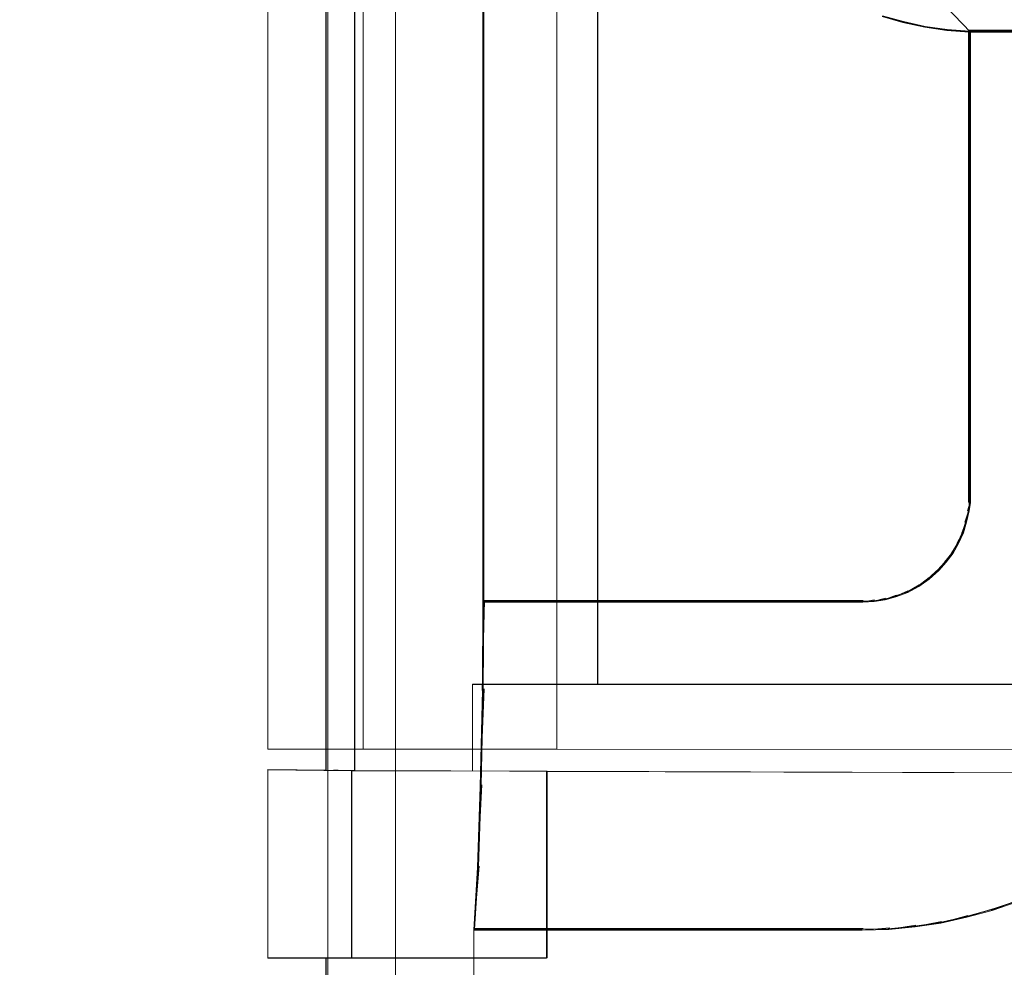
# Model space of a CAD drawing. Header units: millimetres. Extents: x -1290 to 1795, y -4192 to -1311.
# Tile 48 of 256: x 516 to 526, y -3296 to -3287. Entities that reach past the tile are written whole.
import ezdxf

# ---------------------------------------------------------------- set-up
doc = ezdxf.new("R2010")
doc.units = ezdxf.units.MM
doc.layers.add('$EL_istn', color=7, linetype='Continuous', lineweight=15)
doc.layers.add('Aparatura', color=7, linetype='Continuous', lineweight=13)
doc.styles.get("Standard").update_dxf_attribs({"font": 'ARIALN.TTF', "width": 0.8})
doc.dimstyles.new('100', dxfattribs={"dimtxt": 15, "dimasz": 10, "dimexe": 1.25, "dimexo": 0.625, "dimtad": 1, "dimdec": 0, "dimtxsty": 'Standard', "dimblk": 'OBLIQUE', "dimcen": 2.5, "dimadec": 0, "dimazin": 0, "dimtfac": 1, "dimtdec": 0, "dimtmove": 0, "dimatfit": 3, "dimldrblk": 'NONE', "dimfxl": 1, "dimarcsym": 0})

# ---------------------------------------------------------------- blocks, each defined once
blk = doc.blocks.new('_Oblique')
at = {"color": 0, "linetype": 'ByBlock', "lineweight": -2}
blk.add_line((-0.5, -0.5), (0.5, 0.5), dxfattribs=at)
blk = doc.blocks.new('*D43')
at = {"layer": '$EL_istn', "color": 0, "linetype": 'Continuous', "lineweight": -2, "ltscale": 0.1}
for p, q in [((605.2914, -3294.7164), (605.2914, -3319.5177)), ((518.0914, -3296.8148), (518.0914, -3319.5177)), ((518.0914, -3318.2677), (605.2914, -3318.2677))]:
    blk.add_line(p, q, dxfattribs=at)
at = {"layer": 'Defpoints', "color": 0}
for p in [(605.2914, -3294.0914), (518.0914, -3296.1898), (605.2914, -3318.2677)]:
    blk.add_point(p, dxfattribs=at)
at = {"layer": '$EL_istn', "color": 0, "linetype": 'ByBlock', "lineweight": -2, "xscale": 5, "yscale": 5, "zscale": 5, "rotation": 180}
blk.add_blockref('_Oblique', (518.0914, -3318.2677), dxfattribs=at)
at = {"layer": '$EL_istn', "color": 0, "linetype": 'ByBlock', "lineweight": -2, "xscale": 5, "yscale": 5, "zscale": 5}
blk.add_blockref('_Oblique', (605.2914, -3318.2677), dxfattribs=at)
at = {"layer": '$EL_istn', "color": 0, "lineweight": 5, "insert": (561.6914, -3313.5581), "char_height": 8, "attachment_point": 5}
blk.add_mtext('436', dxfattribs=at)
blk = doc.blocks.new('_None')

msp = doc.modelspace()

# ---------------------------------------------------------------- linework, layer by layer
at = {"layer": 'Aparatura', "lineweight": 13}
for points in [[(518.6938, -3230.3955), (518.6938, -3306.7527), (518.6938, -3230.3955)], [(518.9683, -3294.3048), (518.9683, -3242.8435), (518.9358, -3242.8435), (518.6759, -3242.8489), (518.6759, -3294.2994), (518.9358, -3294.3048), (518.9683, -3294.3048)], [(518.9683, -3294.3048), (518.9683, -3242.8435), (518.9358, -3242.8435), (518.6759, -3242.8489), (518.6759, -3294.2994), (518.9358, -3294.3048), (518.9683, -3294.3048)], [(518.6759, -3242.8489), (518.6759, -3294.2994), (518.6759, -3242.8489)], [(518.964, -3294.304), (518.964, -3242.8442), (518.9367, -3242.8442), (518.6802, -3242.8497), (518.6802, -3294.2986), (518.9367, -3294.304), (518.964, -3294.304)], [(518.964, -3294.304), (518.964, -3242.8442), (518.9367, -3242.8442), (518.6802, -3242.8497), (518.6802, -3294.2986), (518.9367, -3294.304), (518.964, -3294.304)], [(518.6802, -3242.8496), (518.6802, -3294.2983), (518.6802, -3242.8496)], [(518.9636, -3294.304), (518.9636, -3242.8442), (518.9636, -3294.304)], [(518.9679, -3294.3048), (518.9679, -3242.8435), (518.9679, -3294.3048)], [(519.051, -3294.086), (519.051, -3243.0623), (518.0914, -3243.0623), (518.0914, -3294.086), (519.051, -3294.086)], [(519.051, -3294.086), (519.051, -3243.0623), (518.0914, -3243.0623), (518.0914, -3294.086), (519.051, -3294.086)], [(519.0507, -3294.086), (519.0507, -3243.0623), (519.0507, -3294.086)], [(519.0507, -3243.0623), (519.0507, -3294.086), (521.0021, -3294.086), (521.0021, -3243.0623), (519.0507, -3243.0623)], [(519.0507, -3243.0623), (519.0507, -3294.086), (521.0021, -3294.086), (521.0021, -3243.0623), (519.0507, -3243.0623)], [(604.545, -3294.0914), (604.545, -3243.0569), (521.0018, -3243.0623), (521.0018, -3294.0859), (604.545, -3294.0914)], [(604.545, -3294.0914), (604.545, -3243.0569), (521.0018, -3243.0623), (521.0018, -3294.0859), (604.545, -3294.0914)], [(521.0018, -3243.0623), (521.0018, -3294.086), (521.0018, -3243.0623)], [(519.0507, -3293.8406), (519.0507, -3243.3076), (519.0507, -3293.8406)], [(521.4124, -3293.4336), (521.4124, -3243.7147), (521.4124, -3293.4336)], [(597.6812, -3243.7147), (597.6812, -3266.6069), (525.6258, -3266.6069), (525.6258, -3243.7147), (521.4124, -3243.7147), (521.4124, -3293.4336), (525.6258, -3293.4336), (525.6258, -3270.5413), (597.6812, -3270.5413), (597.6812, -3293.4336), (601.8134, -3293.4336), (601.8134, -3243.7147), (597.6812, -3243.7147)], [(521.416, -3293.4318), (521.416, -3243.7165), (521.416, -3293.4318)], [(597.716, -3243.7165), (597.716, -3266.6117), (525.6289, -3266.6117), (525.6289, -3243.7165), (521.416, -3243.7165), (521.416, -3293.4318), (525.6289, -3293.4318), (525.6289, -3270.5366), (597.716, -3270.5366), (597.716, -3293.4318), (601.8471, -3293.4318), (601.8471, -3243.7165), (597.716, -3243.7165)], [(520.2568, -3288.2024), (520.2568, -3288.197), (520.2568, -3266.3703), (520.2568, -3252.7816), (520.2568, -3247.7753), (520.2568, -3245.5975), (520.2568, -3244.9307), (520.2568, -3244.6672), (520.2568, -3244.5865), (520.2568, -3244.5543), (520.2568, -3244.5489), (520.2568, -3244.5435), (520.2568, -3288.2024)], [(519.376, -3269.5813), (519.376, -3269.5813), (519.376, -3288.3314), (519.376, -3269.5813)], [(525.1502, -3286.8415), (525.1502, -3286.8415), (525.1502, -3291.5083), (525.1502, -3286.8415)], [(525.1502, -3286.8415), (525.296, -3286.8415), (525.1502, -3286.8415)], [(525.2792, -3286.8415), (525.9998, -3286.8415), (525.2792, -3286.8415)], [(519.376, -3287.5888), (519.376, -3287.5942), (519.376, -3296.9557), (519.376, -3302.7933), (519.376, -3304.94), (519.376, -3305.8761), (519.376, -3306.1613), (519.376, -3306.2797), (519.376, -3306.3119), (519.376, -3306.3227), (519.376, -3306.3335), (519.376, -3287.5888)], [(520.2568, -3292.2071), (520.2568, -3292.2017), (520.2568, -3290.2744), (520.2568, -3288.9787), (520.2568, -3288.4983), (520.2568, -3288.2877), (520.2568, -3288.2229), (520.2568, -3288.196), (520.2568, -3288.1906), (520.2568, -3288.1852), (520.2568, -3292.2071)], [(525.1394, -3291.6858), (525.1674, -3291.5827), (525.1394, -3291.6858)], [(525.1502, -3291.5995), (525.1502, -3291.4911), (525.1502, -3291.5995)], [(525.1126, -3291.7986), (525.1566, -3291.6685), (525.1126, -3291.7986)], [(525.0803, -3291.906), (525.1298, -3291.7813), (525.0803, -3291.906)], [(525.0319, -3292.0134), (525.0975, -3291.8888), (525.0319, -3292.0134)], [(524.9782, -3292.1104), (525.0491, -3291.9965), (524.9782, -3292.1104)], [(524.9083, -3292.2017), (524.9954, -3292.0932), (524.9083, -3292.2017)], [(520.2568, -3292.6048), (520.2568, -3292.6048), (520.2568, -3292.4197), (520.2568, -3292.2795), (520.2568, -3292.2235), (520.2568, -3292.201), (520.2568, -3292.1898), (520.2568, -3292.1898), (520.2568, -3292.6048)], [(524.7367, -3292.3738), (524.8503, -3292.2706), (524.7367, -3292.3738)], [(524.8331, -3292.2875), (524.9255, -3292.1844), (524.8331, -3292.2875)], [(524.6346, -3292.4488), (524.7535, -3292.3565), (524.6346, -3292.4488)], [(524.5217, -3292.5081), (524.6518, -3292.432), (524.5217, -3292.5081)], [(524.1834, -3292.5994), (524.3131, -3292.5663), (524.1834, -3292.5994)], [(524.2963, -3292.5832), (524.4206, -3292.534), (524.2963, -3292.5832)], [(524.4034, -3292.5512), (524.5389, -3292.4909), (524.4034, -3292.5512)], [(520.2514, -3293.4972), (520.274, -3292.5875), (520.2514, -3293.4972)], [(520.2568, -3292.5875), (523.0949, -3292.5875), (523.7424, -3292.5875), (523.9582, -3292.5875), (524.05, -3292.5875), (524.0716, -3292.5875), (524.0877, -3292.5875), (524.0877, -3292.5875), (520.2568, -3292.5875)], [(524.0705, -3292.6048), (524.2006, -3292.5821), (524.0705, -3292.6048)], [(525.6292, -3293.4315), (521.4163, -3293.4315), (520.1518, -3293.4315), (520.1518, -3294.3041), (520.9039, -3294.3095), (528.0763, -3294.3314), (528.0763, -3293.1533), (527.6948, -3293.1533), (526.365, -3293.1533), (526.365, -3293.4315), (525.6292, -3293.4315)], [(525.6292, -3293.4315), (521.4163, -3293.4315), (520.1518, -3293.4315), (520.1518, -3294.3041), (520.9039, -3294.3095), (528.0763, -3294.3314), (528.0763, -3293.1533), (527.6948, -3293.1533), (526.365, -3293.1533), (526.365, -3293.4315), (525.6292, -3293.4315)], [(525.6261, -3293.4334), (521.4125, -3293.4334), (520.1522, -3293.4334), (520.1522, -3294.305), (520.8986, -3294.3104), (528.071, -3294.3321), (528.071, -3293.1573), (527.6923, -3293.1573), (526.3617, -3293.1573), (526.3617, -3293.4334), (525.6261, -3293.4334)], [(525.6261, -3293.4334), (521.4125, -3293.4334), (520.1522, -3293.4334), (520.1522, -3294.305), (520.8986, -3294.3104), (528.071, -3294.3321), (528.071, -3293.1573), (527.6923, -3293.1573), (526.3617, -3293.1573), (526.3617, -3293.4334), (525.6261, -3293.4334)], [(526.3649, -3293.4314), (520.1518, -3293.4314), (526.3649, -3293.4314)], [(520.1518, -3293.4314), (520.1518, -3294.304), (520.1518, -3293.4314)], [(526.3617, -3293.4332), (520.1522, -3293.4332), (526.3617, -3293.4332)], [(520.1522, -3293.4332), (520.1522, -3294.3048), (520.1522, -3293.4332)], [(525.6264, -3293.4332), (521.4124, -3293.4332), (525.6264, -3293.4332)], [(525.6293, -3293.4314), (521.416, -3293.4314), (525.6293, -3293.4314)], [(520.2299, -3294.4646), (520.2686, -3293.4799), (520.2299, -3294.4646)], [(605.2914, -3294.0914), (518.0914, -3294.0856), (605.2914, -3294.0914)], [(520.904, -3296.1902), (520.904, -3294.3089), (518.9635, -3294.3035), (518.9363, -3294.3035), (518.6801, -3294.298), (518.0914, -3294.2926), (518.0914, -3296.1902), (518.6801, -3296.1902), (518.8, -3296.1902), (520.904, -3296.1902)], [(520.904, -3296.1902), (520.904, -3294.3089), (518.9635, -3294.3035), (518.9363, -3294.3035), (518.6801, -3294.298), (518.0914, -3294.2926), (518.0914, -3296.1902), (518.6801, -3296.1902), (518.8, -3296.1902), (520.904, -3296.1902)], [(518.9367, -3294.304), (518.0914, -3294.2926), (518.9367, -3294.304)], [(518.6805, -3294.2983), (518.0914, -3294.2926), (518.6805, -3294.2983)], [(520.8989, -3296.1937), (520.8989, -3294.3099), (518.9678, -3294.3045), (518.9353, -3294.3045), (518.6756, -3294.299), (518.0914, -3294.2936), (518.0914, -3296.1937), (518.6756, -3296.1937), (518.8001, -3296.1937), (520.8989, -3296.1937)], [(520.8989, -3296.1937), (520.8989, -3294.3099), (518.9678, -3294.3045), (518.9353, -3294.3045), (518.6756, -3294.299), (518.0914, -3294.2936), (518.0914, -3296.1937), (518.6756, -3296.1937), (518.8001, -3296.1937), (520.8989, -3296.1937)], [(518.9356, -3294.3048), (518.0914, -3294.2936), (518.9356, -3294.3048)], [(518.6762, -3294.2994), (518.0914, -3294.2936), (518.6762, -3294.2994)], [(595.2364, -3294.3315), (528.0708, -3294.3315), (520.8988, -3294.3099), (520.8988, -3296.1932), (518.9355, -3296.1932), (518.8003, -3296.1932), (518.6759, -3296.1932), (518.6759, -3307.1741), (604.6314, -3307.1741), (604.6314, -3294.2936), (603.1818, -3294.299), (602.4084, -3294.3099), (595.2364, -3294.3315)], [(595.2689, -3294.3307), (528.0759, -3294.3307), (520.9038, -3294.3089), (520.9038, -3296.1896), (518.9363, -3296.1896), (518.8001, -3296.1896), (518.6802, -3296.1896), (518.6802, -3307.1741), (604.6647, -3307.1741), (604.6647, -3294.2926), (603.215, -3294.3035), (602.4411, -3294.3089), (595.2689, -3294.3307)], [(518.8006, -3294.2983), (518.7511, -3294.2983), (518.8006, -3294.2983)], [(518.8006, -3294.299), (518.7515, -3294.299), (518.8006, -3294.299)], [(520.8989, -3294.3102), (518.9353, -3294.3044), (520.8989, -3294.3102)], [(518.9353, -3294.3044), (518.9353, -3296.1937), (518.9353, -3294.3044)], [(518.9353, -3296.1937), (518.9353, -3294.3044), (518.9353, -3296.1937)], [(520.904, -3294.3094), (518.9364, -3294.3037), (520.904, -3294.3094)], [(518.9364, -3294.3037), (518.9364, -3296.1902), (518.9364, -3294.3037)], [(518.9364, -3296.1902), (518.9364, -3294.3037), (518.9364, -3296.1902)], [(519.8415, -3294.3037), (518.9636, -3294.3037), (519.8415, -3294.3037)], [(519.8444, -3294.3044), (518.9679, -3294.3044), (519.8444, -3294.3044)], [(519.8709, -3294.3044), (519.8877, -3294.3044), (519.8709, -3294.3044)], [(519.8738, -3294.3037), (519.8902, -3294.3037), (519.8738, -3294.3037)], [(520.1518, -3294.3037), (520.904, -3294.3094), (520.1518, -3294.3037)], [(520.1522, -3294.3044), (520.8989, -3294.3102), (520.1522, -3294.3044)], [(528.071, -3294.3321), (520.8986, -3294.3098), (528.071, -3294.3321)], [(520.8986, -3294.3098), (520.8986, -3296.1937), (520.8986, -3294.3098)], [(520.8986, -3294.3098), (528.071, -3294.3321), (520.8986, -3294.3098)], [(520.8986, -3296.1937), (520.8986, -3294.3098), (520.8986, -3296.1937)], [(528.0763, -3294.3314), (520.9036, -3294.3091), (528.0763, -3294.3314)], [(520.9036, -3294.3091), (520.9036, -3296.1902), (520.9036, -3294.3091)], [(520.9036, -3294.3091), (528.0763, -3294.3314), (520.9036, -3294.3091)], [(520.9036, -3296.1902), (520.9036, -3294.3091), (520.9036, -3296.1902)], [(520.2034, -3295.2816), (520.2471, -3294.4474), (520.2034, -3295.2816)], [(520.1658, -3295.9107), (520.2203, -3295.2647), (520.1658, -3295.9107)], [(525.3756, -3295.7116), (525.6454, -3295.6085), (525.3756, -3295.7116)], [(525.1233, -3295.7817), (525.3928, -3295.6947), (525.1233, -3295.7817)], [(524.6023, -3295.8783), (524.8771, -3295.8237), (524.6023, -3295.8783)], [(524.8599, -3295.8406), (525.1405, -3295.7644), (524.8599, -3295.8406)], [(520.1658, -3295.8934), (520.1658, -3295.8988), (520.1658, -3298.4818), (520.1658, -3300.1966), (520.1658, -3300.8383), (520.1658, -3301.1133), (520.1658, -3301.1996), (520.1658, -3301.232), (520.1658, -3301.2428), (520.1658, -3301.2482), (520.1658, -3295.8934)], [(520.1658, -3295.8934), (520.1712, -3295.8934), (522.0539, -3295.8934), (523.3163, -3295.8934), (523.7856, -3295.8934), (523.9906, -3295.8934), (524.05, -3295.8934), (524.0769, -3295.8934), (524.0877, -3295.8934), (524.0877, -3295.8934), (520.1658, -3295.8934)], [(524.0705, -3295.9107), (524.3561, -3295.888), (524.0705, -3295.9107)], [(524.3389, -3295.9053), (524.6195, -3295.8611), (524.3389, -3295.9053)], [(518.0914, -3296.1898), (518.9367, -3296.1898), (518.0914, -3296.1898)], [(518.0914, -3296.1898), (518.6805, -3296.1898), (518.0914, -3296.1898)], [(518.0914, -3296.1934), (518.9356, -3296.1934), (518.0914, -3296.1934)], [(518.0914, -3296.1934), (518.6762, -3296.1934), (518.0914, -3296.1934)], [(518.6759, -3296.1934), (518.6759, -3307.1741), (518.6759, -3296.1934)], [(518.6802, -3296.1898), (518.6802, -3307.1741), (518.6802, -3296.1898)], [(518.8006, -3296.1898), (518.7511, -3296.1898), (518.8006, -3296.1898)], [(518.8006, -3296.1934), (518.7515, -3296.1934), (518.8006, -3296.1934)], [(520.904, -3296.1898), (518.8002, -3296.1898), (520.904, -3296.1898)], [(519.0019, -3296.1898), (518.8002, -3296.1898), (519.0019, -3296.1898)], [(520.8989, -3296.1934), (518.8002, -3296.1934), (520.8989, -3296.1934)], [(519.0005, -3296.1934), (518.8002, -3296.1934), (519.0005, -3296.1934)], [(518.9353, -3296.1934), (520.8989, -3296.1934), (518.9353, -3296.1934)], [(518.9364, -3296.1898), (520.904, -3296.1898), (518.9364, -3296.1898)]]:
    msp.add_lwpolyline(points, close=True, dxfattribs=at)
for points in [[(518.6938, -3230.3956), (518.6938, -3306.7526), (518.6991, -3306.8171), (518.7153, -3306.8816), (518.7421, -3306.9408), (518.7744, -3306.9999), (518.8173, -3307.0483), (518.8657, -3307.0913), (518.9248, -3307.1236), (518.9839, -3307.1505), (519.0483, -3307.1666), (519.1128, -3307.172), (519.1128, -3307.172), (561.3069, -3307.172), (588.0019, -3307.172)], [(520.1658, -3298.4892), (520.1658, -3295.9139), (520.1658, -3295.9085), (520.2034, -3295.2794), (520.2303, -3294.4622), (520.2518, -3293.4944), (520.2571, -3292.6019), (520.2571, -3292.6019), (520.2571, -3292.4245), (520.2571, -3292.2901), (520.2571, -3292.2363), (520.2571, -3292.2148), (520.2571, -3292.204), (520.2571, -3292.204), (520.2571, -3292.1987), (520.2571, -3290.2792), (520.2571, -3288.9889), (520.2571, -3288.5104), (520.2571, -3288.3007), (520.2571, -3288.2361), (520.2571, -3288.2093), (520.2571, -3288.2039), (520.2571, -3288.1985), (520.2571, -3288.1931), (520.2571, -3266.3697)], [(520.2568, -3266.3695), (520.2568, -3288.1955), (520.2568, -3288.2008), (520.2568, -3288.2062), (520.2568, -3288.2116), (520.2568, -3288.2385), (520.2568, -3288.303), (520.2568, -3288.5127), (520.2568, -3288.9913), (520.2568, -3290.2818), (520.2568, -3292.2015), (520.2568, -3292.2068), (520.2568, -3292.2068), (520.2568, -3292.2176), (520.2568, -3292.2391), (520.2568, -3292.2929), (520.2568, -3292.4273), (520.2568, -3292.6048), (520.2568, -3292.6048), (523.0921, -3292.6048), (523.739, -3292.6048), (523.9546, -3292.6048), (524.0462, -3292.6048), (524.0678, -3292.6048), (524.0839, -3292.6048), (524.0839, -3292.6048), (524.1971, -3292.5994), (524.3103, -3292.5832), (524.4181, -3292.551), (524.5367, -3292.508), (524.6499, -3292.4488), (524.7523, -3292.3735), (524.8494, -3292.2875), (524.9248, -3292.2015), (524.9949, -3292.1101), (525.0488, -3292.0133), (525.0973, -3291.9057), (525.1297, -3291.7982), (525.1566, -3291.6853), (525.1674, -3291.5992), (525.1674, -3291.5078), (525.1674, -3286.8565), (525.1674, -3286.8565), (524.941, -3286.8404), (524.72, -3286.8082), (524.499, -3286.7598), (524.2888, -3286.7006)], [(520.2654, -3266.3702), (520.2654, -3288.1887), (520.2654, -3288.1941), (520.2654, -3288.1995), (520.2654, -3288.2048), (520.2654, -3288.2317), (520.2654, -3288.2962), (520.2654, -3288.5059), (520.2654, -3288.9843), (520.2654, -3290.2743), (520.2654, -3292.1933), (520.2654, -3292.1987), (520.2654, -3292.1987), (520.2654, -3292.2095), (520.2654, -3292.231), (520.2654, -3292.2847), (520.2654, -3292.4191), (520.2654, -3292.5965), (520.2654, -3292.5965), (523.0908, -3292.5965), (523.7354, -3292.5965), (523.9502, -3292.5965), (524.0415, -3292.5965), (524.063, -3292.5965), (524.0791, -3292.5965), (524.0791, -3292.5965), (524.1919, -3292.5911), (524.3047, -3292.575), (524.4122, -3292.5427), (524.5303, -3292.4997), (524.6431, -3292.4406), (524.7452, -3292.3654), (524.8419, -3292.2793), (524.9171, -3292.1933), (524.9869, -3292.102), (525.0406, -3292.0052), (525.089, -3291.8977), (525.1212, -3291.7902), (525.148, -3291.6773), (525.1588, -3291.5913), (525.1588, -3291.4999), (525.1588, -3286.8503), (525.1588, -3286.8503), (524.9332, -3286.8341), (524.713, -3286.8019), (524.4927, -3286.7535), (524.2832, -3286.6944)], [(519.376, -3269.5903), (519.376, -3287.607), (519.376, -3288.3275), (519.376, -3296.9622), (519.376, -3302.7957), (519.376, -3304.9409), (519.376, -3305.8765), (519.376, -3306.1614), (519.376, -3306.2797), (519.376, -3306.312), (519.376, -3306.3227), (519.376, -3306.3335), (519.3814, -3306.3711), (519.3975, -3306.4087), (519.419, -3306.4464), (519.4566, -3306.4679), (519.4942, -3306.484), (519.5318, -3306.4894), (519.5372, -3306.4894), (529.4115, -3306.4894), (535.7616, -3306.4894), (538.1147, -3306.4894), (538.6841, -3306.4894), (562.6769, -3306.4894)], [(563.1711, -3306.4894), (539.1354, -3306.4894), (538.1147, -3306.4894), (535.7616, -3306.4894), (529.4115, -3306.4894), (519.5372, -3306.4894), (519.5318, -3306.4894), (519.4942, -3306.484), (519.4566, -3306.4679), (519.419, -3306.4464), (519.3975, -3306.4087), (519.3814, -3306.3711), (519.376, -3306.3335), (519.376, -3306.3227), (519.376, -3306.312), (519.376, -3306.2797), (519.376, -3306.1614), (519.376, -3305.8765), (519.376, -3304.9409), (519.376, -3302.7957), (519.376, -3296.9622), (519.376, -3288.3275), (519.376, -3269.9613)], [(524.2871, -3286.7021), (524.4977, -3286.7615), (524.7191, -3286.8101), (524.9406, -3286.8426), (525.1674, -3286.8588), (522.008, -3283.568)], [(524.2789, -3286.7025), (524.4887, -3286.7618), (524.7094, -3286.8103), (524.93, -3286.8426), (525.156, -3286.8588), (525.2852, -3286.8588), (525.9901, -3286.8588)], [(525.9947, -3286.8415), (525.2896, -3286.8415), (525.1605, -3286.8415), (525.1605, -3286.8415), (525.1605, -3291.4999), (525.1605, -3291.5915), (525.1497, -3291.6777), (525.1228, -3291.7908), (525.0905, -3291.8985), (525.042, -3292.0062), (524.9882, -3292.1031), (524.9183, -3292.1947), (524.8429, -3292.2808), (524.746, -3292.367), (524.6438, -3292.4424), (524.5307, -3292.5016), (524.4123, -3292.5447), (524.3047, -3292.577), (524.1917, -3292.5932), (524.0786, -3292.5986), (524.0786, -3292.5986), (524.0625, -3292.5986), (524.041, -3292.5986), (523.9495, -3292.5986), (523.7342, -3292.5986), (523.0883, -3292.5986), (520.2573, -3292.5986), (520.2519, -3293.4926), (520.2304, -3294.462), (520.2035, -3295.2805), (520.1658, -3295.9107), (520.1712, -3295.9107), (522.0496, -3295.9107), (523.309, -3295.9107), (523.7772, -3295.9107), (523.9818, -3295.9107), (524.041, -3295.9107), (524.0679, -3295.9107), (524.0786, -3295.9107), (524.0786, -3295.9107), (524.3477, -3295.9053), (524.6115, -3295.8783), (524.8698, -3295.8406), (525.1335, -3295.7814), (525.3865, -3295.7114), (525.6395, -3295.6252)], [(525.9914, -3286.85), (525.2877, -3286.85), (525.1588, -3286.85), (525.1588, -3286.85), (525.1588, -3291.4998), (525.1588, -3291.5912), (525.148, -3291.6772), (525.1212, -3291.7901), (525.089, -3291.8976), (525.0406, -3292.0051), (524.9869, -3292.1019), (524.9171, -3292.1933), (524.8419, -3292.2793), (524.7452, -3292.3653), (524.6431, -3292.4406), (524.5303, -3292.4997), (524.4121, -3292.5427), (524.3047, -3292.5749), (524.1919, -3292.5911), (524.0791, -3292.5964), (524.0791, -3292.5964), (524.063, -3292.5964), (524.0415, -3292.5964), (523.9502, -3292.5964), (523.7353, -3292.5964), (523.0908, -3292.5964), (520.2654, -3292.5964), (520.26, -3293.4888), (520.2385, -3294.4564), (520.2116, -3295.2735), (520.174, -3295.9024), (520.1794, -3295.9024), (522.0541, -3295.9024), (523.311, -3295.9024), (523.7783, -3295.9024), (523.9824, -3295.9024), (524.0415, -3295.9024), (524.0684, -3295.9024), (524.0791, -3295.9024), (524.0791, -3295.9024), (524.3477, -3295.897), (524.6109, -3295.8701), (524.8687, -3295.8325), (525.1319, -3295.7734), (525.3844, -3295.7035), (525.6368, -3295.6175)], [(525.6295, -3295.6174), (525.377, -3295.7035), (525.1245, -3295.7734), (524.8612, -3295.8326), (524.6033, -3295.8703), (524.3401, -3295.8972), (524.0715, -3295.9026), (524.0715, -3295.9026), (524.0607, -3295.9026), (524.0339, -3295.9026), (523.9748, -3295.9026), (523.7706, -3295.9026), (523.3032, -3295.9026), (522.0461, -3295.9026), (520.1712, -3295.9026), (520.1658, -3295.9026), (520.1658, -3295.9079), (520.1658, -3298.4852)]]:
    msp.add_lwpolyline(points, dxfattribs=at)

# ---------------------------------------------------------------- dimensions: what is measured, and where the dimension line sits
at = {"layer": '$EL_istn', "linetype": 'Continuous', "lineweight": 5, "ltscale": 0.1}
dim = msp.add_linear_dim(base=(605.2914, -3318.2677), p1=(518.0914, -3296.1898), p2=(605.2914, -3294.0914), dimstyle='100', override={"dimtxt": 8, "dimasz": 5, "dimlfac": 5, "dimfxl": 35, "dimfxlon": 0}, dxfattribs=at)
dim.commit()
dim.dimension.update_dxf_attribs({"geometry": '*D43', "text_midpoint": (561.6914, -3313.5581)})

doc.saveas('drawing.dxf')
